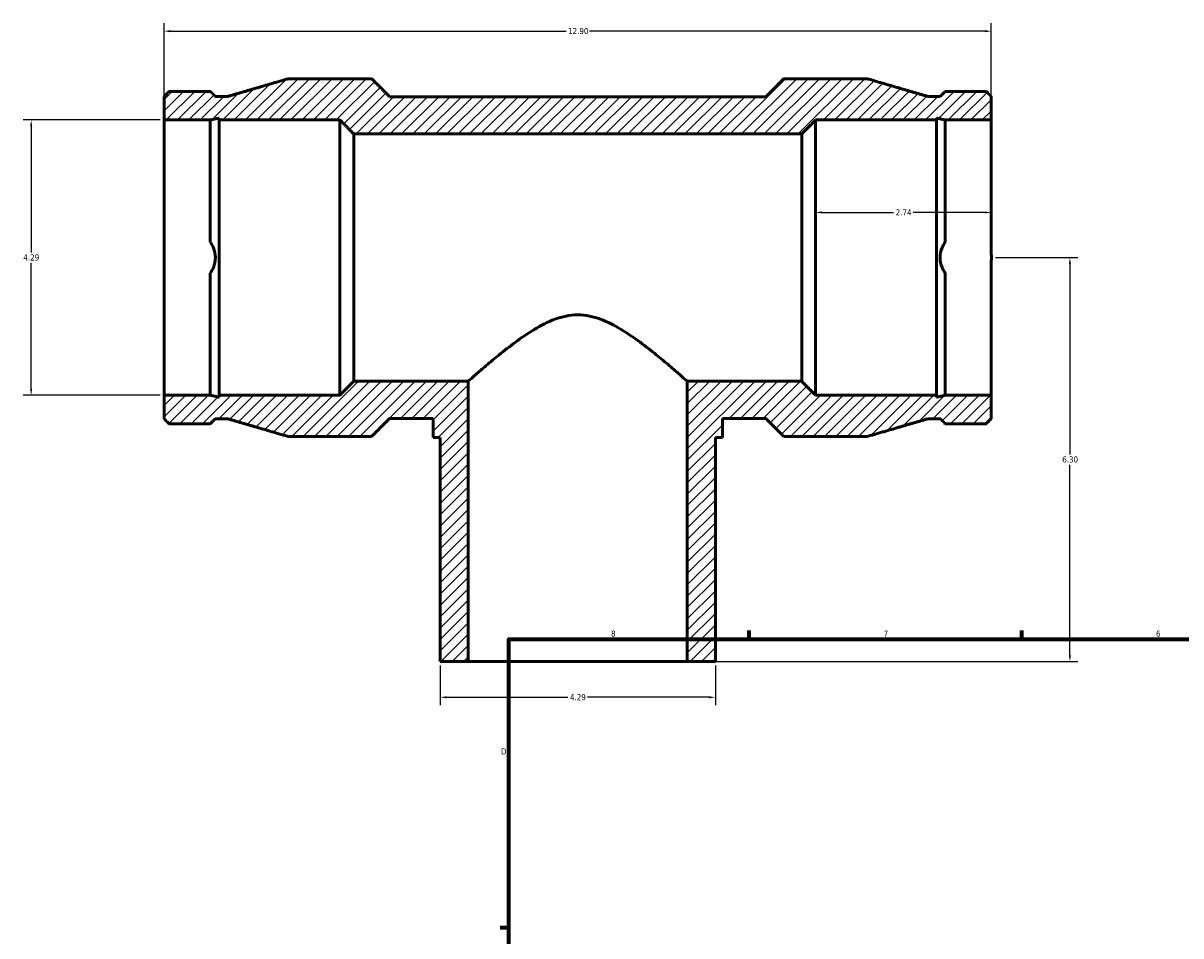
# Model space of a CAD drawing. Header units: inches. Extents: x -7.1 to 51.8, y -3.6 to 34.8.
# Tile 2 of 7: x -7.1 to 11, y 16.4 to 30.6. Entities that reach past the tile are written whole.
import ezdxf

# ---------------------------------------------------------------- set-up
doc = ezdxf.new("R2010")
doc.units = ezdxf.units.IN
doc.header["$MEASUREMENT"] = 0
for name, color, linetype, lineweight in [('Border (ANSI)', 7, 'Continuous', 70), ('Dimension (ANSI)', 7, 'Continuous', 25), ('Hatch (ANSI)', 7, 'Continuous', 18), ('Visible (ANSI)', 7, 'Continuous', 50)]:
    doc.layers.add(name, color=color, linetype=linetype, lineweight=lineweight)
doc.styles.add('Note Text (ANSI)', font='tahoma.ttf')
doc.dimstyles.new('Default (ANSI)', dxfattribs={"dimtxt": 0.094488, "dimasz": 0.098425, "dimexe": 0.125, "dimexo": 0.0625, "dimgap": 0.031496, "dimtad": 0, "dimtih": 1, "dimtoh": 1, "dimrnd": 1e-08, "dimzin": 4, "dimdsep": 46, "dimtxsty": 'Note Text (ANSI)', "dimcen": 0.09, "dimdle": 0.393701, "dimclrd": 256, "dimclre": 256, "dimclrt": 5, "dimadec": 0, "dimazin": 1, "dimtfac": 1, "dimtofl": 0, "dimtmove": 0, "dimatfit": 3, "dimfxl": 1, "dimtolj": 1, "dimtzin": 4, "dimlwd": -1, "dimlwe": -1, "dimarcsym": 0})

# ---------------------------------------------------------------- blocks, each defined once
blk = doc.blocks.new('Borders Default Border')
at = {"layer": 'Border (ANSI)'}
for p, q in [((4.25, 21), (4.25, 21.134)), ((8.5, 21), (8.5, 21.134)), ((0.5, 16.5), (0.366, 16.5))]:
    blk.add_line(p, q, dxfattribs=at)
at = {"layer": 'Border (ANSI)', "flags": 128}
blk.add_lwpolyline([(0.5, 1), (0.5, 21), (33.5, 21), (33.5, 1), (0.5, 1)], dxfattribs=at)
at = {"layer": 'Border (ANSI)', "color": 5, "true_color": 0x0000ff, "char_height": 0.0945, "attachment_point": 7, "style": 'Note Text (ANSI)'}
for s, insert in [('8', (2.094, 21.038)), ('7', (6.346, 21.04)), ('6', (10.595, 21.038)), ('D', (0.378, 19.203))]:
    blk.add_mtext(s, dxfattribs=dict(at, insert=insert))
blk = doc.blocks.new('*D7')
at = {"layer": 'Defpoints', "color": 0, "transparency": 16777216}
for p in [(-0.572, 20.651), (3.722, 20.651), (3.722, 20.094)]:
    blk.add_point(p, dxfattribs=at)
at = {"layer": 'Dimension (ANSI)', "transparency": 16777216}
for p, q in [((-0.572, 20.589), (-0.572, 19.969)), ((3.722, 20.589), (3.722, 19.969)), ((-0.474, 20.094), (1.421, 20.094)), ((3.623, 20.094), (1.728, 20.094))]:
    blk.add_line(p, q, dxfattribs=at)
for points in [[(-0.474, 20.11), (-0.474, 20.078), (-0.572, 20.094)], [(3.623, 20.11), (3.623, 20.078), (3.722, 20.094)]]:
    blk.add_solid(points, dxfattribs=at)
at = {"layer": 'Dimension (ANSI)', "color": 5, "transparency": 16777216, "insert": (1.453, 20.143), "char_height": 0.0945, "attachment_point": 1, "style": 'Note Text (ANSI)'}
blk.add_mtext('\\A1;4.29', dxfattribs=at)
blk = doc.blocks.new('*D8')
at = {"layer": 'Defpoints', "color": 0, "transparency": 16777216}
for p in [(-4.875, 29.098), (-6.951, 24.805), (-4.875, 24.805)]:
    blk.add_point(p, dxfattribs=at)
at = {"layer": 'Dimension (ANSI)', "transparency": 16777216}
for p, q in [((-4.938, 29.098), (-7.076, 29.098)), ((-6.951, 29), (-6.951, 27.032)), ((-6.951, 24.903), (-6.951, 26.871)), ((-4.938, 24.805), (-7.076, 24.805))]:
    blk.add_line(p, q, dxfattribs=at)
for points in [[(-6.967, 29), (-6.935, 29), (-6.951, 29.098)], [(-6.967, 24.903), (-6.935, 24.903), (-6.951, 24.805)]]:
    blk.add_solid(points, dxfattribs=at)
at = {"layer": 'Dimension (ANSI)', "color": 5, "transparency": 16777216, "insert": (-7.073, 27.001), "char_height": 0.0945, "attachment_point": 1, "style": 'Note Text (ANSI)'}
blk.add_mtext('\\A1;4.29', dxfattribs=at)
blk = doc.blocks.new('*D9')
at = {"layer": 'Defpoints', "color": 0, "transparency": 16777216}
for p in [(8.025, 30.483), (-4.875, 29.098), (8.025, 29.098)]:
    blk.add_point(p, dxfattribs=at)
at = {"layer": 'Dimension (ANSI)', "transparency": 16777216}
for p, q in [((-4.875, 29.161), (-4.875, 30.608)), ((8.025, 29.161), (8.025, 30.608)), ((-4.777, 30.483), (1.392, 30.483)), ((7.926, 30.483), (1.758, 30.483))]:
    blk.add_line(p, q, dxfattribs=at)
for points in [[(-4.777, 30.5), (-4.777, 30.467), (-4.875, 30.483)], [(7.926, 30.5), (7.926, 30.467), (8.025, 30.483)]]:
    blk.add_solid(points, dxfattribs=at)
at = {"layer": 'Dimension (ANSI)', "color": 5, "transparency": 16777216, "insert": (1.423, 30.533), "char_height": 0.0945, "attachment_point": 1, "style": 'Note Text (ANSI)'}
blk.add_mtext('\\A1;12.90', dxfattribs=at)
blk = doc.blocks.new('*D10')
at = {"layer": 'Defpoints', "color": 0, "transparency": 16777216}
for p in [(8.025, 28.051), (5.285, 27.656), (5.285, 26.951)]:
    blk.add_point(p, dxfattribs=at)
at = {"layer": 'Dimension (ANSI)', "transparency": 16777216}
for p, q in [((5.383, 27.656), (6.502, 27.656)), ((7.926, 27.656), (6.807, 27.656))]:
    blk.add_line(p, q, dxfattribs=at)
for points in [[(5.383, 27.672), (5.383, 27.64), (5.285, 27.656)], [(7.926, 27.672), (7.926, 27.64), (8.025, 27.656)]]:
    blk.add_solid(points, dxfattribs=at)
at = {"layer": 'Dimension (ANSI)', "color": 5, "transparency": 16777216, "insert": (6.534, 27.704), "char_height": 0.0945, "attachment_point": 1, "style": 'Note Text (ANSI)'}
blk.add_mtext('\\A1;2.74', dxfattribs=at)
blk = doc.blocks.new('*D11')
at = {"layer": 'Defpoints', "color": 0, "transparency": 16777216}
for p in [(8.028, 26.951), (3.284, 20.651), (9.252, 20.651)]:
    blk.add_point(p, dxfattribs=at)
at = {"layer": 'Dimension (ANSI)', "transparency": 16777216}
for p, q in [((8.091, 26.951), (9.377, 26.951)), ((9.252, 26.853), (9.252, 23.882)), ((9.252, 20.75), (9.252, 23.721)), ((3.346, 20.651), (9.377, 20.651))]:
    blk.add_line(p, q, dxfattribs=at)
for points in [[(9.235, 26.853), (9.268, 26.853), (9.252, 26.951)], [(9.235, 20.75), (9.268, 20.75), (9.252, 20.651)]]:
    blk.add_solid(points, dxfattribs=at)
at = {"layer": 'Dimension (ANSI)', "color": 5, "transparency": 16777216, "insert": (9.131, 23.851), "char_height": 0.0945, "attachment_point": 1, "style": 'Note Text (ANSI)'}
blk.add_mtext('\\A1;6.30', dxfattribs=at)

msp = doc.modelspace()

# ---------------------------------------------------------------- hatches: boundary and pattern name
at = {"layer": 'Hatch (ANSI)'}
h = msp.add_hatch(dxfattribs=at)
h.set_pattern_fill('ANSI31', color=256, style=0)
edge = h.paths.add_edge_path()
edge.add_line((7.308, 24.805), (7.17, 24.775))
edge.add_line((7.17, 24.775), (7.17, 24.805))
edge.add_line((7.17, 24.805), (5.285, 24.805))
edge.add_spline(control_points=[(5.285, 24.805), (5.171, 24.92), (5.068, 25.023)], knot_values=[0, 0, 0, 0.781557, 0.781557, 0.781557], weights=[1, 1.001415, 1], degree=2, periodic=0)
edge.add_line((5.068, 25.023), (3.284, 25.023))
edge.add_line((3.284, 25.023), (3.284, 20.651))
edge.add_line((3.284, 20.651), (3.722, 20.651))
edge.add_line((3.722, 20.651), (3.722, 24.146))
edge.add_line((3.722, 24.146), (3.831, 24.146))
edge.add_line((3.831, 24.146), (3.831, 24.443))
edge.add_line((3.831, 24.443), (4.51, 24.443))
edge.add_spline(control_points=[(4.51, 24.443), (4.642, 24.309), (4.79, 24.161)], knot_values=[0, 0, 0, 1.010452, 1.010452, 1.010452], weights=[1, 1.001404, 1], degree=2, periodic=0)
edge.add_line((4.79, 24.161), (6.09, 24.161))
edge.add_spline(control_points=[(6.09, 24.161), (6.585, 24.306), (7.032, 24.437)], knot_values=[0, 0, 0, 2.492775, 2.492775, 2.492775], weights=[1, 1.001342, 1], degree=2, periodic=0)
edge.add_line((7.032, 24.437), (7.23, 24.437))
edge.add_line((7.23, 24.437), (7.308, 24.358))
edge.add_line((7.308, 24.358), (7.947, 24.358))
edge.add_line((7.947, 24.358), (8.025, 24.437))
edge.add_line((8.025, 24.437), (8.025, 24.805))
edge.add_line((8.025, 24.805), (7.308, 24.805))
edge = h.paths.add_edge_path()
edge.add_line((-4.875, 29.466), (-4.875, 29.098))
edge.add_line((-4.875, 29.098), (-4.159, 29.098))
edge.add_line((-4.159, 29.098), (-4.02, 29.128))
edge.add_line((-4.02, 29.128), (-4.02, 29.098))
edge.add_line((-4.02, 29.098), (-2.135, 29.098))
edge.add_spline(control_points=[(-2.135, 29.098), (-2.021, 28.983), (-1.919, 28.88)], knot_values=[0, 0, 0, 0.781557, 0.781557, 0.781557], weights=[1, 1.001415, 1], degree=2, periodic=0)
edge.add_line((-1.919, 28.88), (5.068, 28.88))
edge.add_spline(control_points=[(5.068, 28.88), (5.171, 28.983), (5.285, 29.098)], knot_values=[0, 0, 0, 0.781557, 0.781557, 0.781557], weights=[1, 1.001415, 1], degree=2, periodic=0)
edge.add_line((5.285, 29.098), (7.17, 29.098))
edge.add_line((7.17, 29.098), (7.17, 29.128))
edge.add_line((7.17, 29.128), (7.308, 29.098))
edge.add_line((7.308, 29.098), (8.025, 29.098))
edge.add_line((8.025, 29.098), (8.025, 29.466))
edge.add_line((8.025, 29.466), (7.947, 29.545))
edge.add_line((7.947, 29.545), (7.308, 29.545))
edge.add_line((7.308, 29.545), (7.23, 29.466))
edge.add_line((7.23, 29.466), (7.032, 29.466))
edge.add_spline(control_points=[(7.032, 29.466), (6.585, 29.597), (6.09, 29.742)], knot_values=[0, 0, 0, 2.492775, 2.492775, 2.492775], weights=[1, 1.001342, 1], degree=2, periodic=0)
edge.add_line((6.09, 29.742), (4.79, 29.742))
edge.add_spline(control_points=[(4.79, 29.742), (4.642, 29.594), (4.51, 29.46)], knot_values=[0, 0, 0, 1.010452, 1.010452, 1.010452], weights=[1, 1.001404, 1], degree=2, periodic=0)
edge.add_line((4.51, 29.46), (-1.36, 29.46))
edge.add_spline(control_points=[(-1.36, 29.46), (-1.493, 29.594), (-1.64, 29.742)], knot_values=[0, 0, 0, 1.010452, 1.010452, 1.010452], weights=[1, 1.001404, 1], degree=2, periodic=0)
edge.add_line((-1.64, 29.742), (-2.94, 29.742))
edge.add_spline(control_points=[(-2.94, 29.742), (-3.436, 29.597), (-3.882, 29.466)], knot_values=[0, 0, 0, 2.492775, 2.492775, 2.492775], weights=[1, 1.001342, 1], degree=2, periodic=0)
edge.add_line((-3.882, 29.466), (-4.081, 29.466))
edge.add_line((-4.081, 29.466), (-4.159, 29.545))
edge.add_line((-4.159, 29.545), (-4.797, 29.545))
edge.add_line((-4.797, 29.545), (-4.875, 29.466))
edge = h.paths.add_edge_path()
edge.add_line((-4.875, 24.805), (-4.875, 24.437))
edge.add_line((-4.875, 24.437), (-4.797, 24.358))
edge.add_line((-4.797, 24.358), (-4.159, 24.358))
edge.add_line((-4.159, 24.358), (-4.081, 24.437))
edge.add_line((-4.081, 24.437), (-3.882, 24.437))
edge.add_spline(control_points=[(-3.882, 24.437), (-3.436, 24.306), (-2.94, 24.161)], knot_values=[0, 0, 0, 2.492775, 2.492775, 2.492775], weights=[1, 1.001342, 1], degree=2, periodic=0)
edge.add_line((-2.94, 24.161), (-1.64, 24.161))
edge.add_spline(control_points=[(-1.64, 24.161), (-1.493, 24.309), (-1.36, 24.443)], knot_values=[0, 0, 0, 1.010452, 1.010452, 1.010452], weights=[1, 1.001404, 1], degree=2, periodic=0)
edge.add_line((-1.36, 24.443), (-0.681, 24.443))
edge.add_line((-0.681, 24.443), (-0.681, 24.146))
edge.add_line((-0.681, 24.146), (-0.572, 24.146))
edge.add_line((-0.572, 24.146), (-0.572, 20.651))
edge.add_line((-0.572, 20.651), (-0.134, 20.651))
edge.add_line((-0.134, 20.651), (-0.134, 25.023))
edge.add_line((-0.134, 25.023), (-1.919, 25.023))
edge.add_spline(control_points=[(-1.919, 25.023), (-2.021, 24.92), (-2.135, 24.805)], knot_values=[0, 0, 0, 0.781557, 0.781557, 0.781557], weights=[1, 1.001415, 1], degree=2, periodic=0)
edge.add_line((-2.135, 24.805), (-4.02, 24.805))
edge.add_line((-4.02, 24.805), (-4.02, 24.775))
edge.add_line((-4.02, 24.775), (-4.159, 24.805))
edge.add_line((-4.159, 24.805), (-4.875, 24.805))

# ---------------------------------------------------------------- linework, layer by layer
at = {"layer": 'Visible (ANSI)'}
for p, q in [((-1.64, 29.742), (-2.94, 29.742)), ((6.09, 29.742), (4.79, 29.742)), ((-4.875, 29.466), (-4.875, 29.098)), ((-4.159, 29.545), (-4.797, 29.545)), ((-3.882, 29.466), (-4.081, 29.466)), ((4.51, 29.46), (-1.36, 29.46)), ((7.23, 29.466), (7.032, 29.466)), ((7.947, 29.545), (7.308, 29.545)), ((8.025, 29.098), (8.025, 29.466)), ((-4.875, 29.098), (-4.159, 29.098)), ((-4.875, 27.004), (-4.875, 29.098)), ((-4.159, 27.196), (-4.159, 29.098)), ((-4.02, 29.128), (-4.02, 29.098)), ((-4.02, 29.098), (-2.135, 29.098)), ((-4.02, 24.805), (-4.02, 29.098)), ((-2.135, 24.805), (-2.135, 29.098)), ((5.285, 29.098), (7.17, 29.098)), ((5.285, 24.805), (5.285, 29.098)), ((7.17, 29.098), (7.17, 29.128)), ((7.17, 24.805), (7.17, 29.098)), ((7.308, 29.098), (8.025, 29.098)), ((7.308, 27.196), (7.308, 29.098)), ((8.025, 27.004), (8.025, 29.098)), ((-1.919, 28.88), (5.068, 28.88)), ((-1.919, 25.023), (-1.919, 28.88)), ((5.068, 25.023), (5.068, 28.88)), ((-4.875, 24.805), (-4.875, 26.899)), ((8.025, 24.805), (8.025, 26.899)), ((-4.159, 24.805), (-4.159, 26.707)), ((7.308, 24.805), (7.308, 26.707)), ((-0.134, 25.023), (-1.919, 25.023)), ((-0.134, 20.651), (-0.134, 25.023)), ((5.068, 25.023), (3.284, 25.023)), ((3.284, 25.023), (3.284, 20.651)), ((-4.875, 24.805), (-4.875, 24.437)), ((-4.159, 24.805), (-4.875, 24.805)), ((-2.135, 24.805), (-4.02, 24.805)), ((-4.02, 24.805), (-4.02, 24.775)), ((7.17, 24.805), (5.285, 24.805)), ((7.17, 24.775), (7.17, 24.805)), ((8.025, 24.805), (7.308, 24.805)), ((8.025, 24.437), (8.025, 24.805)), ((-4.081, 24.437), (-3.882, 24.437)), ((-1.36, 24.443), (-0.681, 24.443)), ((-0.681, 24.443), (-0.681, 24.146)), ((3.831, 24.146), (3.831, 24.443)), ((3.831, 24.443), (4.51, 24.443)), ((7.032, 24.437), (7.23, 24.437)), ((-4.797, 24.358), (-4.159, 24.358)), ((7.308, 24.358), (7.947, 24.358)), ((-2.94, 24.161), (-1.64, 24.161)), ((-0.681, 24.146), (-0.572, 24.146)), ((-0.572, 24.146), (-0.572, 20.651)), ((3.722, 20.651), (3.722, 24.146)), ((3.722, 24.146), (3.831, 24.146)), ((4.79, 24.161), (6.09, 24.161)), ((-0.572, 20.651), (-0.134, 20.651)), ((3.284, 20.651), (-0.134, 20.651)), ((3.284, 20.651), (3.722, 20.651))]:
    msp.add_line(p, q, dxfattribs=at)
for points, weights in [([(-2.94, 29.742), (-3.436, 29.597), (-3.882, 29.466)], [1, 1.00134231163, 1]), ([(-1.36, 29.46), (-1.493, 29.594), (-1.64, 29.742)], [1, 1.00140377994, 1]), ([(4.79, 29.742), (4.642, 29.594), (4.51, 29.46)], [1, 1.00140377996, 1]), ([(7.032, 29.466), (6.585, 29.597), (6.09, 29.742)], [1, 1.0013423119, 1]), ([(-4.797, 29.545), (-4.837, 29.505), (-4.875, 29.466)], [1.00000045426, 1.00011761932, 1]), ([(-4.081, 29.466), (-4.119, 29.505), (-4.159, 29.545)], [1, 1.00011761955, 1.00000045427]), ([(7.308, 29.545), (7.269, 29.505), (7.23, 29.466)], [1.00000045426, 1.00011761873, 1]), ([(8.025, 29.466), (7.986, 29.505), (7.947, 29.545)], [1, 1.00011761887, 1.00000045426]), ([(-4.159, 29.098), (-4.09, 29.113), (-4.02, 29.128)], [1.00000005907, 1.00002331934, 1]), ([(-2.135, 29.098), (-2.021, 28.983), (-1.919, 28.88)], [1, 1.00141473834, 1]), ([(5.068, 28.88), (5.171, 28.983), (5.285, 29.098)], [1, 1.00141473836, 1]), ([(7.17, 29.128), (7.24, 29.113), (7.308, 29.098)], [1, 1.00002331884, 1.00000005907]), ([(-1.919, 25.023), (-2.021, 24.92), (-2.135, 24.805)], [1, 1.00141473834, 1]), ([(5.285, 24.805), (5.171, 24.92), (5.068, 25.023)], [1, 1.00141473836, 1]), ([(-4.02, 24.775), (-4.09, 24.79), (-4.159, 24.805)], [1, 1.00002331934, 1.00000005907]), ([(7.308, 24.805), (7.24, 24.79), (7.17, 24.775)], [1.00000005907, 1.00002331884, 1]), ([(-4.875, 24.437), (-4.837, 24.398), (-4.797, 24.358)], [1, 1.00011761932, 1.00000045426]), ([(-4.159, 24.358), (-4.119, 24.398), (-4.081, 24.437)], [1.00000045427, 1.00011761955, 1]), ([(-3.882, 24.437), (-3.436, 24.306), (-2.94, 24.161)], [1, 1.00134231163, 1]), ([(-1.64, 24.161), (-1.493, 24.309), (-1.36, 24.443)], [1, 1.00140377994, 1]), ([(4.51, 24.443), (4.642, 24.309), (4.79, 24.161)], [1, 1.00140377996, 1]), ([(6.09, 24.161), (6.585, 24.306), (7.032, 24.437)], [1, 1.0013423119, 1]), ([(7.23, 24.437), (7.269, 24.398), (7.308, 24.358)], [1, 1.00011761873, 1.00000045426]), ([(7.947, 24.358), (7.986, 24.398), (8.025, 24.437)], [1.00000045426, 1.00011761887, 1])]:
    msp.add_rational_spline(points, weights, degree=2, dxfattribs=at)
for points, knots in [([(-4.159, 27.196), (-4.138, 27.169), (-4.121, 27.138), (-4.087, 27.056), (-4.077, 27.002), (-4.077, 26.901), (-4.087, 26.847), (-4.121, 26.765), (-4.138, 26.734), (-4.159, 26.707)], [3.994069, 3.994069, 3.994069, 3.994069, 4.245546, 4.245546, 4.631088, 4.631088, 5.016631, 5.016631, 5.268108, 5.268108, 5.268108, 5.268108]), ([(7.308, 27.196), (7.288, 27.169), (7.27, 27.138), (7.237, 27.056), (7.227, 27.002), (7.227, 26.901), (7.237, 26.847), (7.27, 26.765), (7.288, 26.734), (7.308, 26.707)], [3.994069, 3.994069, 3.994069, 3.994069, 4.245546, 4.245546, 4.631088, 4.631088, 5.016631, 5.016631, 5.268108, 5.268108, 5.268108, 5.268108]), ([(-4.875, 26.899), (-4.877, 26.917), (-4.879, 26.934), (-4.879, 26.969), (-4.877, 26.986), (-4.875, 27.004)], [1.4131248, 1.4131248, 1.4131248, 1.4131248, 1.5436961, 1.5436961, 1.6742674, 1.6742674, 1.6742674, 1.6742674]), ([(8.025, 26.899), (8.027, 26.917), (8.028, 26.934), (8.028, 26.969), (8.027, 26.986), (8.025, 27.004)], [1.4131248, 1.4131248, 1.4131248, 1.4131248, 1.5436961, 1.5436961, 1.6742674, 1.6742674, 1.6742674, 1.6742674]), ([(-0.134, 25.023), (-0.131, 25.027), (-0.126, 25.03), (-0.098, 25.055), (-0.062, 25.087), (0.029, 25.167), (0.085, 25.215), (0.209, 25.32), (0.278, 25.378), (0.426, 25.498), (0.512, 25.565), (0.695, 25.7), (0.793, 25.768), (0.999, 25.892), (1.107, 25.949), (1.332, 26.032), (1.45, 26.059), (1.699, 26.059), (1.817, 26.032), (2.043, 25.949), (2.15, 25.892), (2.357, 25.768), (2.455, 25.7), (2.638, 25.565), (2.723, 25.498), (2.871, 25.378), (2.94, 25.32), (3.065, 25.215), (3.121, 25.167), (3.212, 25.087), (3.247, 25.055), (3.276, 25.03), (3.28, 25.027), (3.284, 25.023)], [8.066869, 8.066869, 8.066869, 8.066869, 8.239907, 8.239907, 9.127959, 9.127959, 10.01601, 10.01601, 10.904061, 10.904061, 11.853974, 11.853974, 12.803887, 12.803887, 13.7538, 13.7538, 14.703713, 14.703713, 15.653626, 15.653626, 16.603539, 16.603539, 17.553452, 17.553452, 18.503365, 18.503365, 19.391416, 19.391416, 20.279467, 20.279467, 21.167518, 21.167518, 21.340557, 21.340557, 21.340557, 21.340557])]:
    msp.add_open_spline(points, degree=3, knots=knots, dxfattribs=at)

# ---------------------------------------------------------------- block references
msp.add_blockref('Borders Default Border', (0, 0))

# ---------------------------------------------------------------- dimensions: what is measured, and where the dimension line sits
at = {"layer": 'Dimension (ANSI)'}
for base, p1, p2, angle, override, picture, middle in [((8.025, 30.483), (-4.875, 29.098), (8.025, 29.098), 180, {"dimgap": 0.031496, "dimtih": 0, "dimtoh": 0, "dimdec": 2, "dimtol": 0, "dimlim": 0, "dimtp": 0, "dimtm": 0, "dimtdec": 2, "dimatfit": 1}, '*D9', (1.575, 30.483)), ((-6.951, 24.805), (-4.875, 29.098), (-4.875, 24.805), 90, {"dimgap": 0.031496, "dimdec": 2, "dimtol": 0, "dimlim": 0, "dimtp": 0, "dimtm": 0, "dimtdec": 2, "dimatfit": 1}, '*D8', (-6.951, 26.951)), ((5.285, 27.656), (8.025, 28.051), (5.285, 26.951), 180, {"dimgap": 0.031496, "dimtih": 0, "dimtoh": 0, "dimdec": 2, "dimse1": 1, "dimse2": 1, "dimtol": 0, "dimlim": 0, "dimtp": 0, "dimtm": 0, "dimtdec": 2, "dimatfit": 1}, '*D10', (6.655, 27.656)), ((9.252, 20.651), (8.028, 26.951), (3.284, 20.651), 270, {"dimgap": 0.031496, "dimdec": 2, "dimtol": 0, "dimlim": 0, "dimtp": 0, "dimtm": 0, "dimtdec": 2, "dimatfit": 1}, '*D11', (9.252, 23.801)), ((3.722, 20.094), (-0.572, 20.651), (3.722, 20.651), 180, {"dimgap": 0.031496, "dimtih": 0, "dimtoh": 0, "dimdec": 2, "dimtol": 0, "dimlim": 0, "dimtp": 0, "dimtm": 0, "dimtdec": 2, "dimatfit": 1}, '*D7', (1.575, 20.094))]:
    dim = msp.add_linear_dim(base=base, p1=p1, p2=p2, angle=angle, dimstyle='Default (ANSI)', override=override, dxfattribs=at)
    dim.commit()
    dim.dimension.update_dxf_attribs({"geometry": picture, "text_midpoint": middle, "dimtype": 160})

doc.saveas('drawing.dxf')
